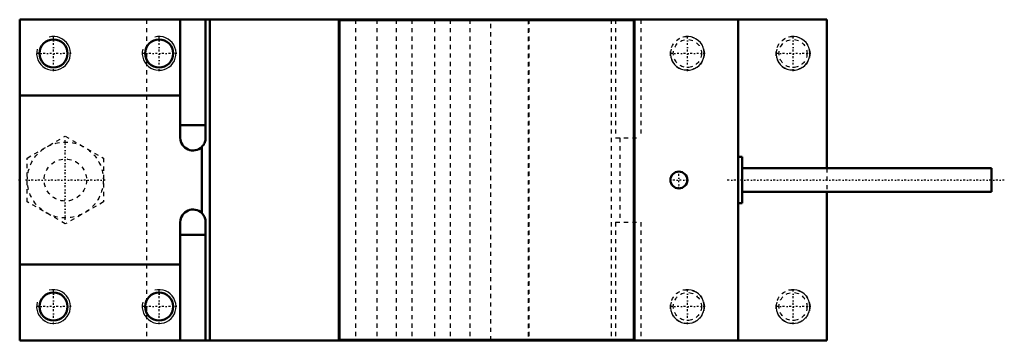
# Model space of a CAD drawing. Header units: millimetres. Extents: x 60 to 598, y -502 to 218.
# Tile 1 of 2: x 365 to 598, y -502 to -426. Entities that reach past the tile are written whole.
import ezdxf

# ---------------------------------------------------------------- set-up
doc = ezdxf.new("R2010")
doc.units = ezdxf.units.MM
doc.linetypes.add('Center', pattern=[1.5, 0.45, -0.5, 0.05, -0.5])
doc.linetypes.add('Dashed', pattern=[2, 1, -1])
for name, color, linetype, lineweight in [('2d ConnectionPoints', 7, 'Continuous', 50), ('AM_0', 7, 'Continuous', 50), ('AM_5', 3, 'Continuous', 25), ('AM_7', 7, 'Center', 25), ('AM_9', 6, 'Dashed', 25)]:
    doc.layers.add(name, color=color, linetype=linetype, lineweight=lineweight)

msp = doc.modelspace()

# ---------------------------------------------------------------- linework, layer by layer
at = {"layer": '2d ConnectionPoints'}
msp.add_point((364.8, -463.773), dxfattribs=at)
at = {"layer": 'AM_0'}
for p, q in [((364.8, -425.773), (555.8, -425.773)), ((364.8, -425.773), (364.8, -501.773)), ((402.8, -453.773), (402.8, -425.773)), ((408.8, -425.773), (408.8, -453.773)), ((409.8, -425.773), (409.8, -501.773)), ((440.3, -425.773), (440.3, -501.773)), ((440.5, -425.873), (510.1, -425.873)), ((440.5, -425.873), (440.5, -501.673)), ((443.764, -425.773), (443.764, -425.873)), ((506.836, -425.773), (506.836, -425.873)), ((510.1, -425.873), (510.1, -501.673)), ((510.3, -425.773), (510.3, -501.773)), ((534.8, -425.773), (534.8, -501.773)), ((555.8, -425.773), (555.8, -460.973)), ((402.8, -443.773), (364.8, -443.773)), ((408.8, -450.773), (402.8, -450.773)), ((407.9, -471.63), (407.9, -455.915)), ((535.8, -458.273), (534.8, -458.273)), ((535.8, -469.273), (535.8, -458.273)), ((594.8, -460.973), (535.8, -460.973)), ((594.8, -466.573), (594.8, -460.973)), ((535.8, -466.573), (594.8, -466.573)), ((555.8, -466.573), (555.8, -501.773)), ((534.8, -469.273), (535.8, -469.273)), ((402.8, -501.773), (402.8, -473.773)), ((408.8, -473.773), (408.8, -501.773)), ((402.8, -476.773), (408.8, -476.773)), ((364.8, -483.773), (402.8, -483.773)), ((364.8, -501.773), (555.8, -501.773)), ((440.5, -501.673), (510.1, -501.673)), ((443.764, -501.673), (443.764, -501.773)), ((506.836, -501.673), (506.836, -501.773))]:
    msp.add_line(p, q, dxfattribs=at)
for points in [[(408.8, -453.773), (408.789, -454.034), (408.755, -454.293), (408.698, -454.549), (408.619, -454.799), (408.519, -455.04), (408.398, -455.273), (408.258, -455.493), (408.098, -455.701), (407.922, -455.894), (407.9, -455.915)], [(407.9, -471.63), (408.079, -471.821), (408.24, -472.027), (408.383, -472.247), (408.506, -472.478), (408.609, -472.718), (408.69, -472.967), (408.749, -473.222), (408.786, -473.481), (408.8, -473.743), (408.8, -473.773)]]:
    msp.add_lwpolyline(points, dxfattribs=at)
for centre, radius in [((372.8, -433.773), 3.323), ((397.8, -433.773), 3.323), ((520.8, -463.773), 2), ((372.8, -493.773), 3.323), ((397.8, -493.773), 3.323)]:
    msp.add_circle(centre, radius, dxfattribs=at)
for centre, start, end in [((405.8, -453.773), 180, 314.427), ((405.8, -473.773), 45.573, 180)]:
    msp.add_arc(centre, 3, start, end, dxfattribs=at)
at = {"layer": 'AM_5'}
for centre in [(372.8, -433.773), (397.8, -433.773), (522.8, -433.773), (547.8, -433.773), (372.8, -493.773), (397.8, -493.773), (522.8, -493.773), (547.8, -493.773)]:
    msp.add_arc(centre, 4, 165, 105, dxfattribs=at)
at = {"layer": 'AM_7'}
for p, q in [((372.8, -437.973), (372.8, -429.573)), ((397.8, -437.973), (397.8, -429.573)), ((522.8, -437.973), (522.8, -429.573)), ((547.8, -437.973), (547.8, -429.573)), ((377, -433.773), (368.6, -433.773)), ((402, -433.773), (393.6, -433.773)), ((527, -433.773), (518.6, -433.773)), ((552, -433.773), (543.6, -433.773)), ((375.6, -473.223), (375.6, -454.323)), ((520.8, -465.873), (520.8, -461.673)), ((385.05, -463.773), (366.15, -463.773)), ((522.9, -463.773), (518.7, -463.773)), ((597.8, -463.773), (531.8, -463.773)), ((372.8, -497.973), (372.8, -489.573)), ((397.8, -497.973), (397.8, -489.573)), ((522.8, -497.973), (522.8, -489.573)), ((547.8, -497.973), (547.8, -489.573)), ((377, -493.773), (368.6, -493.773)), ((402, -493.773), (393.6, -493.773)), ((527, -493.773), (518.6, -493.773)), ((552, -493.773), (543.6, -493.773))]:
    msp.add_line(p, q, dxfattribs=at)
at = {"layer": 'AM_9'}
for p, q in [((394.8, -425.773), (394.8, -501.773)), ((444.3, -425.773), (444.3, -501.773)), ((449.3, -425.773), (449.3, -501.773)), ((453.9, -425.773), (453.9, -501.773)), ((457.634, -425.773), (457.634, -501.773)), ((462.967, -425.773), (462.967, -501.773)), ((466.7, -425.773), (466.7, -501.773)), ((471.3, -425.773), (471.3, -501.773)), ((476.3, -501.773), (476.3, -425.773)), ((481.836, -425.773), (481.836, -425.873)), ((485.1, -425.873), (485.1, -501.673)), ((485.3, -425.773), (485.3, -501.773)), ((504.8, -425.773), (504.8, -501.773)), ((505.8, -425.773), (505.8, -453.773)), ((511.8, -425.773), (511.8, -453.773)), ((366.6, -458.576), (375.6, -453.38)), ((375.6, -453.38), (384.6, -458.576)), ((505.8, -453.773), (511.8, -453.773)), ((506.8, -453.773), (506.8, -473.773)), ((366.6, -468.969), (366.6, -458.576)), ((384.6, -458.576), (384.6, -468.969)), ((555.8, -460.973), (555.8, -466.573)), ((375.6, -474.165), (366.6, -468.969)), ((384.6, -468.969), (375.6, -474.165)), ((505.8, -473.773), (511.8, -473.773)), ((505.8, -473.773), (505.8, -501.773)), ((511.8, -473.773), (511.8, -501.773)), ((481.836, -501.673), (481.836, -501.773))]:
    msp.add_line(p, q, dxfattribs=at)
for centre, radius in [((522.8, -433.773), 4), ((522.8, -433.773), 3.324), ((547.8, -433.773), 4), ((547.8, -433.773), 3.324), ((375.6, -463.773), 9), ((375.6, -463.773), 5), ((522.8, -493.773), 4), ((522.8, -493.773), 3.324), ((547.8, -493.773), 4), ((547.8, -493.773), 3.324)]:
    msp.add_circle(centre, radius, dxfattribs=at)

doc.saveas('drawing.dxf')
